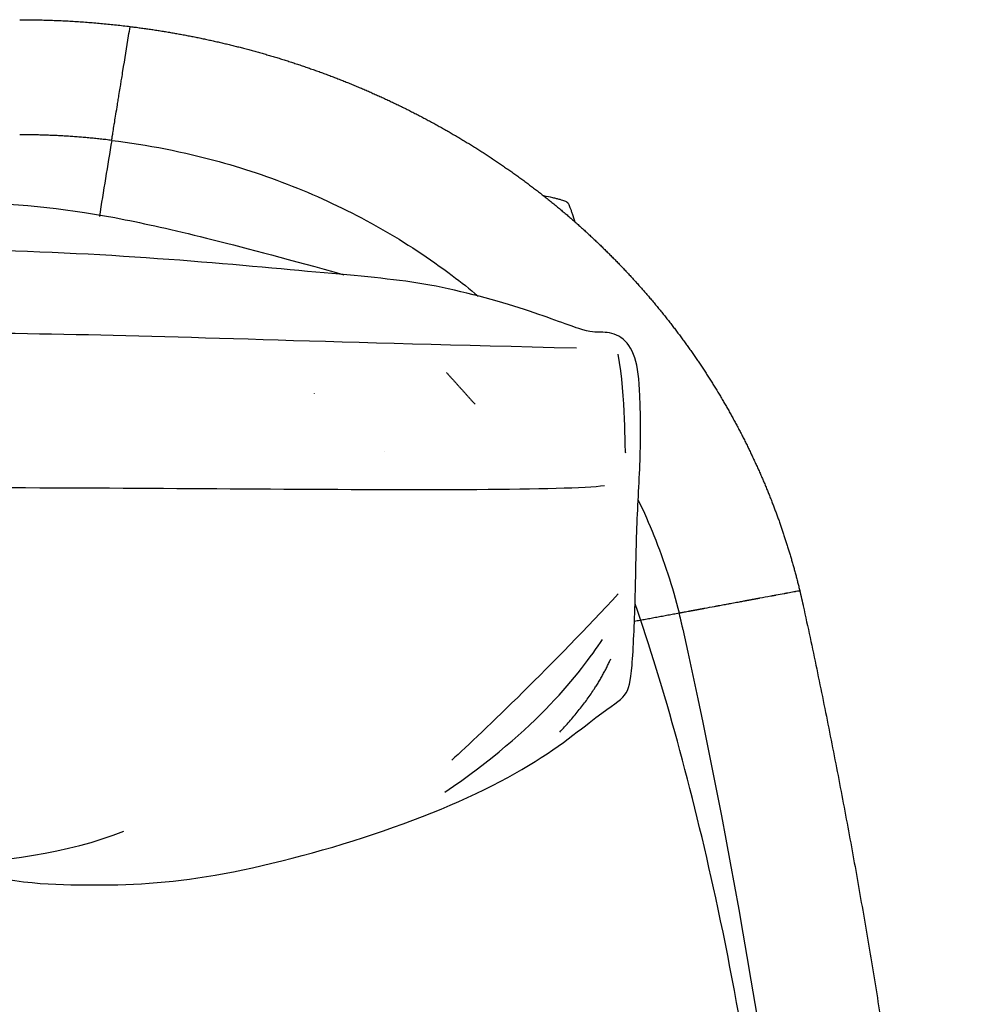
# Model space of a CAD drawing. Header units: millimetres. Extents: x -36.8 to 36.7, y -38.4 to 38.4.
# Tile 4 of 4: x 4.9 to 36.7, y 5.6 to 38.4. Entities that reach past the tile are written whole.
import ezdxf

# ---------------------------------------------------------------- set-up
doc = ezdxf.new("R2010")
doc.units = ezdxf.units.MM
doc.header["$MEASUREMENT"] = 0
doc.layers.add('Default', color=18, linetype='Continuous', true_color=0x000000)

msp = doc.modelspace()

# ---------------------------------------------------------------- linework, layer by layer
at = {"layer": 'Default'}
for points, weights in [([(4.916, 38.412), (6.764, 38.412), (8.599, 38.184)], [1, 0.998094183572, 1]), ([(7.984, 34.389), (6.455, 34.576), (4.916, 34.576)], [1, 0.998142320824, 1]), ([(30.929, 19.379), (30.991, 19.123), (31.047, 18.865)], [1, 0.999935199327, 1]), ([(25.418, 18.357), (26.162, 18.494), (26.907, 18.632)], [0.999999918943, 0.999999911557, 1]), ([(26.907, 18.632), (26.913, 18.633), (26.919, 18.634)], [1, 0.999999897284, 1]), ([(27.033, 18.096), (26.973, 18.365), (26.907, 18.632)], [1, 0.999898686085, 1])]:
    msp.add_rational_spline(points, weights, degree=2, dxfattribs=at)
for points, degree in [([(8.549, 37.878), (8.565, 37.977), (8.581, 38.076), (8.597, 38.175)], 3), ([(8.597, 38.175), (8.598, 38.181), (8.599, 38.184), (8.599, 38.184)], 3), ([(8.359, 36.707), (8.423, 37.097), (8.486, 37.487), (8.549, 37.878)], 3), ([(8.549, 37.878), (8.549, 37.878), (8.549, 37.878)], 2), ([(8.291, 36.287), (8.301, 36.345), (8.31, 36.403), (8.319, 36.461)], 3), ([(8.319, 36.461), (8.333, 36.544), (8.346, 36.626), (8.359, 36.707)], 3), ([(8.237, 35.954), (8.25, 36.033), (8.263, 36.112), (8.276, 36.192)], 3), ([(8.276, 36.192), (8.281, 36.224), (8.286, 36.255), (8.291, 36.287)], 3), ([(8.236, 35.949), (8.237, 35.952), (8.237, 35.954)], 2), ([(8.236, 35.945), (8.236, 35.947), (8.236, 35.949)], 2), ([(8.173, 35.555), (8.173, 35.561), (8.174, 35.567)], 2), ([(8.174, 35.567), (8.18, 35.598), (8.185, 35.631), (8.19, 35.663)], 3), ([(8.075, 34.953), (8.087, 35.027), (8.1, 35.106), (8.113, 35.19)], 3), ([(8.069, 34.917), (8.071, 34.929), (8.073, 34.941), (8.075, 34.953)], 3), ([(7.984, 34.389), (7.846, 33.543), (7.709, 32.697), (7.572, 31.85)], 3), ([(20.128, 29.26), (20.129, 29.259), (20.13, 29.258), (20.131, 29.257)], 3), ([(-24.419, 28.143), (-25.193, 27.955), (-25.8, 27.704), (-25.989, 27.18), (-26.261, 25.192), (-26.408, 22.554), (-26.094, 20.502), (-25.991, 19.95), (-26.247, 19.305), (-26.013, 18.637), (-25.846, 17.858), (-26.024, 17.224), (-26.258, 16.579), (-26.158, 16.078), (-25.027, 14.714), (-22.132, 13.163), (-17.842, 11.302), (-13.707, 10.527), (-9.029, 10.088), (-4.842, 10.036), (2.162, 10.088), (6.504, 10.604), (8.39, 11.354)], 3), ([(-24.298, 27.573), (-16.079, 27.754), (-6.025, 27.961), (6.07, 28.038), (15.4, 27.651), (23.489, 27.47)], 3), ([(24.863, 27.261), (25.135, 25.817), (25.073, 24.037), (25.115, 23.975)], 3), ([(19.144, 26.652), (19.622, 26.123), (20.1, 25.593)], 2), ([(14.742, 25.953), (14.743, 25.954), (14.743, 25.955)], 2), ([(17.071, 24.028), (17.071, 24.029), (17.072, 24.029)], 2), ([(-25.22, 22.745), (-17.149, 22.592), (-0.437, 22.88), (12.964, 22.753), (23.142, 22.721), (24.418, 22.88)], 3), ([(30.811, 19.357), (30.837, 19.361), (30.863, 19.366), (30.889, 19.371)], 3), ([(30.889, 19.371), (30.89, 19.371), (30.89, 19.371)], 2), ([(30.89, 19.371), (30.893, 19.372), (30.895, 19.372), (30.897, 19.373)], 3), ([(30.897, 19.373), (30.899, 19.373), (30.901, 19.373), (30.902, 19.374)], 3), ([(30.902, 19.374), (30.904, 19.374), (30.906, 19.374), (30.907, 19.375)], 3), ([(30.907, 19.375), (30.908, 19.375), (30.908, 19.375)], 2), ([(30.908, 19.375), (30.908, 19.375), (30.909, 19.375)], 2), ([(30.909, 19.375), (30.911, 19.375), (30.913, 19.376)], 2), ([(30.913, 19.376), (30.914, 19.376), (30.914, 19.376)], 2), ([(30.914, 19.376), (30.915, 19.376), (30.916, 19.376)], 2), ([(30.916, 19.376), (30.916, 19.376), (30.916, 19.376)], 2), ([(30.916, 19.376), (30.917, 19.376), (30.918, 19.376)], 2), ([(30.918, 19.376), (30.918, 19.377), (30.918, 19.377)], 2), ([(30.918, 19.377), (30.919, 19.377), (30.919, 19.377)], 2), ([(30.919, 19.377), (30.919, 19.377), (30.92, 19.377)], 2), ([(30.92, 19.377), (30.92, 19.377), (30.921, 19.377)], 2), ([(30.921, 19.377), (30.921, 19.377), (30.922, 19.377)], 2), ([(30.922, 19.377), (30.923, 19.377), (30.924, 19.378)], 2), ([(30.922, 19.377), (30.922, 19.377), (30.922, 19.377)], 2), ([(30.924, 19.378), (30.926, 19.378), (30.927, 19.378), (30.928, 19.378)], 3), ([(30.924, 19.378), (30.924, 19.378), (30.924, 19.378)], 2), ([(30.928, 19.378), (30.929, 19.379), (30.929, 19.379), (30.929, 19.379)], 3), ([(24.879, 19.272), (22.765, 16.97), (20.357, 14.667), (19.331, 13.725)], 3), ([(29.105, 19.039), (29.109, 19.04), (29.112, 19.04), (29.116, 19.041)], 3), ([(29.125, 19.043), (29.127, 19.043), (29.13, 19.044), (29.132, 19.044)], 3), ([(29.145, 19.046), (29.147, 19.047), (29.149, 19.047), (29.151, 19.047)], 3), ([(29.151, 19.047), (29.155, 19.048), (29.159, 19.049), (29.163, 19.05)], 3), ([(29.163, 19.05), (29.165, 19.05), (29.167, 19.051), (29.169, 19.051)], 3), ([(29.169, 19.051), (29.173, 19.052), (29.177, 19.052), (29.181, 19.053)], 3), ([(29.181, 19.053), (29.185, 19.054), (29.188, 19.054), (29.191, 19.055)], 3), ([(29.191, 19.055), (29.194, 19.056), (29.197, 19.056), (29.2, 19.057)], 3), ([(29.2, 19.057), (29.202, 19.057), (29.204, 19.057), (29.206, 19.058)], 3), ([(29.216, 19.06), (29.219, 19.06), (29.221, 19.061), (29.224, 19.061)], 3), ([(29.224, 19.061), (29.228, 19.062), (29.232, 19.063), (29.236, 19.063)], 3), ([(29.236, 19.063), (29.238, 19.064), (29.239, 19.064), (29.241, 19.064)], 3), ([(29.319, 19.079), (29.328, 19.08), (29.336, 19.082), (29.345, 19.084)], 3), ([(29.345, 19.084), (29.35, 19.085), (29.355, 19.086), (29.361, 19.086)], 3), ([(29.361, 19.086), (29.363, 19.087), (29.365, 19.087)], 2), ([(29.369, 19.088), (29.374, 19.089), (29.379, 19.09), (29.383, 19.091)], 3), ([(29.383, 19.091), (29.385, 19.091), (29.387, 19.091), (29.389, 19.092)], 3), ([(29.389, 19.092), (29.393, 19.093), (29.397, 19.093), (29.401, 19.094)], 3), ([(29.401, 19.094), (29.403, 19.094), (29.406, 19.095), (29.408, 19.095)], 3), ([(29.408, 19.095), (29.424, 19.098), (29.44, 19.101), (29.455, 19.104)], 3), ([(29.455, 19.104), (29.457, 19.104), (29.459, 19.105)], 2), ([(29.459, 19.105), (29.464, 19.106), (29.469, 19.107), (29.475, 19.108)], 3), ([(29.475, 19.108), (29.476, 19.108), (29.477, 19.108)], 2), ([(29.477, 19.108), (29.482, 19.109), (29.487, 19.11), (29.491, 19.111)], 3), ([(29.491, 19.111), (29.495, 19.112), (29.499, 19.112), (29.503, 19.113)], 3), ([(29.503, 19.113), (29.505, 19.113), (29.506, 19.114)], 2), ([(29.519, 19.116), (29.521, 19.116), (29.523, 19.117), (29.525, 19.117)], 3), ([(29.525, 19.117), (29.529, 19.118), (29.532, 19.118), (29.536, 19.119)], 3), ([(29.536, 19.119), (29.538, 19.119), (29.54, 19.12), (29.542, 19.12)], 3), ([(29.542, 19.12), (29.546, 19.121), (29.55, 19.122), (29.554, 19.122)], 3), ([(29.554, 19.122), (29.556, 19.123), (29.558, 19.123), (29.56, 19.124)], 3), ([(29.56, 19.124), (29.564, 19.124), (29.568, 19.125), (29.572, 19.126)], 3), ([(29.572, 19.126), (29.574, 19.126), (29.576, 19.126), (29.578, 19.127)], 3), ([(29.578, 19.127), (29.582, 19.128), (29.587, 19.129), (29.592, 19.13)], 3), ([(29.592, 19.13), (29.593, 19.13), (29.594, 19.13)], 2), ([(29.594, 19.13), (29.716, 19.153), (29.838, 19.175), (29.961, 19.198)], 3), ([(29.961, 19.198), (29.962, 19.198), (29.964, 19.199), (29.966, 19.199)], 3), ([(29.966, 19.199), (29.969, 19.2), (29.973, 19.2), (29.976, 19.201)], 3), ([(29.976, 19.201), (29.978, 19.201), (29.98, 19.202), (29.981, 19.202)], 3), ([(29.981, 19.202), (29.985, 19.203), (29.989, 19.203), (29.992, 19.204)], 3), ([(29.992, 19.204), (29.997, 19.205), (30.002, 19.206), (30.007, 19.207)], 3), ([(30.043, 19.214), (30.047, 19.214), (30.051, 19.215), (30.055, 19.216)], 3), ([(30.055, 19.216), (30.057, 19.216), (30.059, 19.216)], 2), ([(30.059, 19.216), (30.063, 19.217), (30.066, 19.218), (30.07, 19.218)], 3), ([(30.07, 19.218), (30.072, 19.219), (30.074, 19.219)], 2), ([(30.074, 19.219), (30.078, 19.22), (30.082, 19.221), (30.086, 19.221)], 3), ([(30.086, 19.221), (30.087, 19.222), (30.089, 19.222)], 2), ([(30.089, 19.222), (30.093, 19.223), (30.097, 19.223), (30.101, 19.224)], 3), ([(30.101, 19.224), (30.102, 19.224), (30.104, 19.225)], 2), ([(30.104, 19.225), (30.107, 19.225), (30.111, 19.226), (30.114, 19.227)], 3), ([(30.114, 19.227), (30.116, 19.227), (30.119, 19.228), (30.121, 19.228)], 3), ([(30.121, 19.228), (30.124, 19.228), (30.126, 19.229), (30.129, 19.229)], 3), ([(30.129, 19.229), (30.133, 19.23), (30.137, 19.231), (30.141, 19.232)], 3), ([(30.141, 19.232), (30.142, 19.232), (30.143, 19.232)], 2), ([(30.143, 19.232), (30.234, 19.249), (30.324, 19.266), (30.414, 19.283)], 3), ([(30.414, 19.283), (30.416, 19.283), (30.418, 19.283)], 2), ([(30.418, 19.283), (30.421, 19.284), (30.424, 19.284), (30.426, 19.285)], 3), ([(30.426, 19.285), (30.428, 19.285), (30.43, 19.286)], 2), ([(30.43, 19.286), (30.433, 19.286), (30.435, 19.286), (30.437, 19.287)], 3), ([(30.437, 19.287), (30.439, 19.287), (30.441, 19.287), (30.443, 19.288)], 3), ([(30.443, 19.288), (30.445, 19.288), (30.447, 19.289), (30.449, 19.289)], 3), ([(30.449, 19.289), (30.451, 19.289), (30.454, 19.29), (30.456, 19.29)], 3), ([(30.484, 19.296), (30.486, 19.296), (30.488, 19.296), (30.49, 19.297)], 3), ([(30.49, 19.297), (30.492, 19.297), (30.494, 19.297), (30.496, 19.298)], 3), ([(30.496, 19.298), (30.498, 19.298), (30.501, 19.299), (30.503, 19.299)], 3), ([(30.503, 19.299), (30.513, 19.301), (30.522, 19.303), (30.531, 19.304)], 3), ([(30.531, 19.304), (30.533, 19.305), (30.535, 19.305)], 2), ([(30.535, 19.305), (30.603, 19.318), (30.67, 19.33), (30.738, 19.343)], 3), ([(30.738, 19.343), (30.739, 19.343), (30.739, 19.343)], 2), ([(30.739, 19.343), (30.743, 19.344), (30.746, 19.344), (30.749, 19.345)], 3), ([(30.749, 19.345), (30.751, 19.345), (30.753, 19.346), (30.755, 19.346)], 3), ([(30.755, 19.346), (30.757, 19.346), (30.758, 19.347)], 2), ([(30.758, 19.347), (30.76, 19.347), (30.761, 19.347), (30.763, 19.348)], 3), ([(30.763, 19.348), (30.764, 19.348), (30.766, 19.348), (30.767, 19.348)], 3), ([(30.786, 19.352), (30.787, 19.352), (30.789, 19.352), (30.79, 19.353)], 3), ([(30.79, 19.353), (30.791, 19.353), (30.793, 19.353), (30.794, 19.353)], 3), ([(30.794, 19.353), (30.795, 19.354), (30.796, 19.354)], 2), ([(30.796, 19.354), (30.798, 19.354), (30.799, 19.354)], 2), ([(30.799, 19.354), (30.8, 19.355), (30.802, 19.355), (30.803, 19.355)], 3), ([(30.803, 19.355), (30.804, 19.355), (30.805, 19.356)], 2), ([(30.805, 19.356), (30.807, 19.356), (30.808, 19.356), (30.81, 19.356)], 3), ([(30.81, 19.356), (30.81, 19.356), (30.811, 19.357)], 2), ([(27.358, 18.715), (27.362, 18.716), (27.366, 18.717), (27.37, 18.717)], 3), ([(27.358, 18.715), (27.358, 18.715), (27.358, 18.715)], 2), ([(27.37, 18.717), (27.371, 18.718), (27.373, 18.718)], 2), ([(27.373, 18.718), (27.377, 18.719), (27.38, 18.719), (27.384, 18.72)], 3), ([(27.384, 18.72), (27.385, 18.72), (27.387, 18.721), (27.388, 18.721)], 3), ([(27.388, 18.721), (27.391, 18.721), (27.393, 18.722), (27.396, 18.722)], 3), ([(27.396, 18.722), (27.399, 18.723), (27.402, 18.724), (27.406, 18.724)], 3), ([(27.412, 18.725), (27.415, 18.726), (27.418, 18.726), (27.422, 18.727)], 3), ([(27.422, 18.727), (27.425, 18.728), (27.428, 18.728), (27.431, 18.729)], 3), ([(27.431, 18.729), (27.433, 18.729), (27.435, 18.73), (27.437, 18.73)], 3), ([(27.437, 18.73), (27.44, 18.73), (27.442, 18.731), (27.445, 18.731)], 3), ([(27.445, 18.731), (27.447, 18.732), (27.45, 18.732), (27.453, 18.733)], 3), ([(27.485, 18.739), (27.488, 18.739), (27.491, 18.74), (27.494, 18.74)], 3), ([(27.494, 18.74), (27.497, 18.741), (27.499, 18.741), (27.501, 18.742)], 3), ([(27.501, 18.742), (27.503, 18.742), (27.506, 18.743), (27.508, 18.743)], 3), ([(27.508, 18.743), (27.511, 18.744), (27.515, 18.744), (27.519, 18.745)], 3), ([(27.519, 18.745), (27.524, 18.746), (27.528, 18.747), (27.532, 18.748)], 3), ([(27.532, 18.748), (27.533, 18.748), (27.535, 18.748)], 2), ([(27.535, 18.748), (27.538, 18.749), (27.542, 18.749), (27.545, 18.75)], 3), ([(27.545, 18.75), (27.549, 18.751), (27.552, 18.751), (27.555, 18.752)], 3), ([(27.555, 18.752), (27.557, 18.752), (27.559, 18.753), (27.561, 18.753)], 3), ([(27.561, 18.753), (27.565, 18.754), (27.569, 18.754), (27.572, 18.755)], 3), ([(27.572, 18.755), (27.574, 18.755), (27.575, 18.755)], 2), ([(27.609, 18.762), (27.61, 18.762), (27.612, 18.762), (27.614, 18.763)], 3), ([(27.614, 18.763), (27.618, 18.763), (27.622, 18.764), (27.627, 18.765)], 3), ([(27.627, 18.765), (27.628, 18.765), (27.63, 18.766), (27.631, 18.766)], 3), ([(27.631, 18.766), (27.636, 18.767), (27.641, 18.768), (27.645, 18.768)], 3), ([(27.645, 18.768), (27.649, 18.769), (27.653, 18.77), (27.656, 18.771)], 3), ([(27.656, 18.771), (27.659, 18.771), (27.661, 18.771), (27.664, 18.772)], 3), ([(27.664, 18.772), (27.666, 18.772), (27.669, 18.773), (27.671, 18.773)], 3), ([(27.671, 18.773), (27.675, 18.774), (27.679, 18.775), (27.683, 18.775)], 3), ([(27.683, 18.775), (27.685, 18.776), (27.687, 18.776), (27.689, 18.777)], 3), ([(27.689, 18.777), (27.693, 18.777), (27.697, 18.778), (27.701, 18.779)], 3), ([(27.701, 18.779), (27.706, 18.78), (27.711, 18.781), (27.716, 18.782)], 3), ([(27.716, 18.782), (27.718, 18.782), (27.719, 18.782), (27.721, 18.782)], 3), ([(27.721, 18.782), (27.724, 18.783), (27.728, 18.784), (27.731, 18.784)], 3), ([(27.731, 18.784), (27.734, 18.785), (27.737, 18.785), (27.74, 18.786)], 3), ([(28.195, 18.87), (28.196, 18.87), (28.197, 18.871)], 2), ([(28.197, 18.871), (28.202, 18.872), (28.208, 18.873), (28.213, 18.874)], 3), ([(28.213, 18.874), (28.216, 18.874), (28.219, 18.875), (28.222, 18.875)], 3), ([(28.222, 18.875), (28.224, 18.876), (28.226, 18.876), (28.228, 18.876)], 3), ([(28.228, 18.876), (28.234, 18.877), (28.239, 18.878), (28.244, 18.879)], 3), ([(28.244, 18.879), (28.246, 18.88), (28.248, 18.88)], 2), ([(28.535, 18.933), (28.538, 18.934), (28.541, 18.934), (28.544, 18.935)], 3), ([(28.544, 18.935), (28.552, 18.936), (28.56, 18.938), (28.568, 18.939)], 3), ([(28.544, 18.935), (28.544, 18.935), (28.544, 18.935)], 2), ([(28.568, 18.939), (28.569, 18.94), (28.57, 18.94)], 2), ([(28.57, 18.94), (28.585, 18.943), (28.6, 18.945), (28.615, 18.948)], 3), ([(28.615, 18.948), (28.617, 18.948), (28.618, 18.949)], 2), ([(28.618, 18.949), (28.686, 18.961), (28.754, 18.974), (28.823, 18.987)], 3), ([(28.823, 18.987), (28.856, 18.993), (28.89, 18.999), (28.923, 19.005)], 3), ([(28.923, 19.005), (28.971, 19.014), (29.018, 19.023), (29.066, 19.032)], 3), ([(29.066, 19.032), (29.067, 19.032), (29.067, 19.032)], 2), ([(29.067, 19.032), (29.073, 19.033), (29.079, 19.034), (29.085, 19.035)], 3), ([(29.085, 19.035), (29.086, 19.035), (29.086, 19.036)], 2), ([(29.086, 19.036), (29.09, 19.036), (29.093, 19.037), (29.096, 19.037)], 3), ([(26.919, 18.634), (26.92, 18.634), (26.922, 18.635), (26.924, 18.635)], 3), ([(26.924, 18.635), (26.924, 18.635), (26.925, 18.635), (26.926, 18.635)], 3), ([(26.926, 18.635), (26.927, 18.636), (26.927, 18.636)], 2), ([(26.927, 18.636), (26.928, 18.636), (26.929, 18.636)], 2), ([(26.929, 18.636), (26.932, 18.637), (26.936, 18.637), (26.941, 18.638)], 3), ([(26.944, 18.639), (26.95, 18.64), (26.957, 18.641), (26.964, 18.643)], 3), ([(26.964, 18.643), (26.964, 18.643), (26.965, 18.643)], 2), ([(26.995, 18.648), (26.996, 18.648), (26.996, 18.649)], 2), ([(26.996, 18.649), (26.998, 18.649), (27, 18.649)], 2), ([(27, 18.649), (27.002, 18.65), (27.004, 18.65)], 2), ([(27.004, 18.65), (27.005, 18.65), (27.006, 18.65)], 2), ([(27.207, 18.687), (27.214, 18.689), (27.22, 18.69), (27.226, 18.691)], 3), ([(27.244, 18.694), (27.245, 18.695), (27.247, 18.695)], 2), ([(27.247, 18.695), (27.251, 18.695), (27.254, 18.696), (27.257, 18.697)], 3), ([(27.257, 18.697), (27.257, 18.697), (27.258, 18.697)], 2), ([(27.258, 18.697), (27.262, 18.698), (27.267, 18.698), (27.272, 18.699)], 3), ([(27.272, 18.699), (27.274, 18.7), (27.277, 18.7), (27.279, 18.701)], 3), ([(27.279, 18.701), (27.281, 18.701), (27.283, 18.701), (27.285, 18.702)], 3), ([(27.285, 18.702), (27.287, 18.702), (27.289, 18.703), (27.291, 18.703)], 3), ([(27.291, 18.703), (27.293, 18.703), (27.296, 18.704), (27.299, 18.704)], 3), ([(27.299, 18.704), (27.303, 18.705), (27.308, 18.706), (27.312, 18.707)], 3), ([(27.312, 18.707), (27.313, 18.707), (27.313, 18.707)], 2), ([(27.313, 18.707), (27.317, 18.708), (27.321, 18.708), (27.325, 18.709)], 3), ([(27.325, 18.709), (27.326, 18.709), (27.328, 18.71)], 2), ([(19.093, 12.655), (22.211, 14.77), (23.585, 16.624), (24.354, 17.75)], 3), ([(22.925, 14.66), (24.107, 15.91), (24.628, 17.105)], 2)]:
    msp.add_open_spline(points, degree=degree, dxfattribs=at)
for points, weights, knots in [([(8.599, 38.184), (9.951, 38.017), (11.287, 37.756), (12.59, 37.406), (13.248, 37.229), (13.898, 37.029), (14.541, 36.806), (15.18, 36.585), (15.81, 36.34), (16.431, 36.073), (17.047, 35.808), (17.654, 35.52), (18.249, 35.21), (18.84, 34.903), (19.418, 34.573), (19.984, 34.223), (20.546, 33.875), (21.094, 33.506), (21.627, 33.117), (22.157, 32.731), (22.671, 32.325), (23.169, 31.899), (23.663, 31.477), (24.14, 31.035), (24.6, 30.576), (25.057, 30.12), (25.495, 29.646), (25.914, 29.155), (26.749, 28.178), (27.501, 27.141), (28.162, 26.057), (28.491, 25.516), (28.799, 24.962), (29.084, 24.396), (29.368, 23.833), (29.629, 23.259), (29.867, 22.675), (30.303, 21.603), (30.657, 20.503), (30.929, 19.379)], [1, 1, 1, 1, 0.999574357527, 0.999574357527, 1, 0.999562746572, 0.999562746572, 1, 0.999549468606, 0.999549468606, 1, 0.999535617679, 0.999535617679, 1, 0.999521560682, 0.999521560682, 1, 0.999507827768, 0.999507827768, 1, 0.999495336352, 0.999495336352, 1, 0.999483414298, 0.999483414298, 1, 1, 1, 1, 0.999460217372, 0.999460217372, 1, 0.99945642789, 0.99945642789, 1, 0.998145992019, 0.998145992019, 1], [0.451338, 0.451338, 0.451338, 0.451338, 41.188069, 41.188069, 41.188069, 61.6003, 61.6003, 61.6003, 81.87708, 81.87708, 81.87708, 102.004983, 102.004983, 102.004983, 121.975582, 121.975582, 121.975582, 141.785458, 141.785458, 141.785458, 161.435973, 161.435973, 161.435973, 180.932804, 180.932804, 180.932804, 200.285359, 200.285359, 200.285359, 238.649114, 238.649114, 238.649114, 257.64978, 257.64978, 257.64978, 276.564538, 276.564538, 276.564538, 311.226669, 311.226669, 311.226669, 311.226669]), ([(31.047, 18.865), (32.874, 10.463), (34.254, 1.969), (35.192, -6.578), (35.66, -10.847), (36.019, -15.126), (36.267, -19.413), (36.515, -23.676), (36.654, -27.943), (36.685, -32.212)], [1, 1, 1, 1, 0.999780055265, 0.999780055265, 1, 0.99978562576, 0.99978562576, 1], [0.000006, 0.000006, 0.000006, 0.000006, 258.023977, 258.023977, 258.023977, 386.838649, 386.838649, 386.838649, 514.910419, 514.910419, 514.910419, 514.910419])]:
    msp.add_rational_spline(points, weights, degree=3, knots=knots, dxfattribs=at)
for points, knots in [([(8.19, 35.663), (8.2, 35.721), (8.209, 35.78), (8.224, 35.875), (8.23, 35.91), (8.236, 35.945)], [79.182485, 79.182485, 79.182485, 79.182485, 80.968164, 80.968164, 82.005242, 82.005242, 82.005242, 82.005242]), ([(8.113, 35.19), (8.129, 35.288), (8.146, 35.393), (8.167, 35.519), (8.17, 35.537), (8.173, 35.555)], [74.026596, 74.026596, 74.026596, 74.026596, 77.505611, 77.505611, 78.058318, 78.058318, 78.058318, 78.058318]), ([(8.031, 34.68), (8.032, 34.685), (8.032, 34.689), (8.043, 34.758), (8.056, 34.833), (8.069, 34.917)], [66.764856, 66.764856, 66.764856, 66.764856, 66.994682, 66.994682, 70.525857, 70.525857, 70.525857, 70.525857]), ([(7.984, 34.389), (7.984, 34.389), (7.986, 34.401), (7.993, 34.446), (7.998, 34.479), (8.005, 34.523)], [56.277943, 56.277943, 56.277943, 56.277943, 59.863379, 59.863379, 63.33974, 63.33974, 63.33974, 63.33974]), ([(8.005, 34.523), (8.005, 34.524), (8.006, 34.525), (8.013, 34.568), (8.021, 34.62), (8.031, 34.68)], [63.336403, 63.336403, 63.336403, 63.336403, 63.434289, 63.434289, 66.76093, 66.76093, 66.76093, 66.76093]), ([(7.984, 34.389), (9.171, 34.245), (11.346, 33.818), (14.358, 32.786), (16.97, 31.512), (18.888, 30.254), (19.923, 29.432), (20.205, 29.196)], [-36.95414, -36.95414, -36.95414, -36.95414, 0, 29.35739, 58.376616, 87.020505, 98.029096, 98.029096, 98.029096, 98.029096]), ([(23.444, 31.66), (23.413, 31.753), (23.371, 31.882), (23.315, 32.041), (23.281, 32.13), (23.252, 32.202), (23.231, 32.25), (23.217, 32.277), (23.211, 32.288), (23.204, 32.299), (23.192, 32.31), (23.174, 32.323), (23.144, 32.34), (23.094, 32.362), (23.021, 32.388), (22.928, 32.416), (22.818, 32.445), (22.638, 32.487), (22.495, 32.517), (22.393, 32.536)], [0, 0, 0, 0, 2.929483, 4.077055, 5.035449, 5.805098, 6.402045, 6.607863, 6.703874, 6.776203, 6.995392, 7.196304, 7.436859, 8.04326, 8.82222, 9.777238, 10.955622, 12.22237, 15.336914, 15.336914, 15.336914, 15.336914]), ([(-14.899, 30.171), (-12.386, 31.053), (-8.179, 31.884), (-3.779, 32.279), (3.72, 32.406), (7.744, 31.998), (12.154, 30.905), (15.724, 29.91)], [1.642001, 1.642001, 1.642001, 1.642001, 7.107634, 14.215268, 21.322901, 28.430535, 34.615436, 34.615436, 34.615436, 34.615436]), ([(2.364, 10.226), (4.444, 9.622), (7.581, 9.504), (11.104, 9.674), (16.841, 11.147), (21.829, 13.266), (24.44, 15.437), (25.189, 15.825), (25.344, 16.6), (25.457, 19.106), (25.474, 21.446), (25.643, 23.921), (25.609, 26.024), (25.491, 27.228), (24.999, 27.906), (24.321, 28.025), (23.916, 27.941), (22.211, 28.639), (18.722, 29.647), (15.698, 29.905), (10.46, 30.408), (3.998, 30.796), (-2.773, 30.693), (-7.632, 30.822), (-12.594, 30.408), (-17.349, 29.917), (-20.612, 29.726), (-22.76, 28.846), (-23.969, 28.269), (-24.419, 28.143)], [0.588544, 0.588544, 0.588544, 0.588544, 3.273722, 6.547444, 9.821167, 13.094889, 16.368611, 19.642333, 22.916055, 26.189777, 29.4635, 32.737222, 36.010944, 39.284666, 42.558388, 45.832111, 49.105833, 52.379555, 55.653277, 58.926999, 62.200721, 65.474444, 68.748166, 72.021888, 75.29561, 78.569332, 81.843055, 85.116777, 88.390499, 88.390499, 88.390499, 88.390499]), ([(25.543, 22.394), (25.73, 22.005), (26.272, 20.783), (26.687, 19.509), (26.907, 18.632)], [185.150345, 185.150345, 185.150345, 185.150345, 198.097318, 225.23305, 225.23305, 225.23305, 225.23305]), ([(29.116, 19.041), (29.118, 19.041), (29.12, 19.042), (29.123, 19.042), (29.124, 19.043), (29.125, 19.043)], [90.70919805, 90.70919805, 90.70919805, 90.70919805, 90.76945548, 90.76945548, 90.79424089, 90.79424089, 90.79424089, 90.79424089]), ([(29.132, 19.044), (29.135, 19.045), (29.138, 19.045), (29.142, 19.046), (29.143, 19.046), (29.145, 19.046)], [90.8646695, 90.8646695, 90.8646695, 90.8646695, 90.9469127, 90.9469127, 90.9812037, 90.9812037, 90.9812037, 90.9812037]), ([(29.206, 19.058), (29.209, 19.058), (29.212, 19.059), (29.216, 19.06), (29.216, 19.06), (29.216, 19.06)], [91.56746469, 91.56746469, 91.56746469, 91.56746469, 91.66216111, 91.66216111, 91.66699206, 91.66699206, 91.66699206, 91.66699206]), ([(29.241, 19.064), (29.258, 19.067), (29.274, 19.07), (29.3, 19.075), (29.309, 19.077), (29.319, 19.079)], [91.9064778, 91.9064778, 91.9064778, 91.9064778, 92.3825766, 92.3825766, 92.6560518, 92.6560518, 92.6560518, 92.6560518]), ([(29.365, 19.087), (29.365, 19.087), (29.365, 19.087), (29.366, 19.088), (29.368, 19.088), (29.369, 19.088)], [93.10045518, 93.10045518, 93.10045518, 93.10045518, 93.10397843, 93.10397843, 93.14742235, 93.14742235, 93.14742235, 93.14742235]), ([(29.506, 19.114), (29.508, 19.114), (29.509, 19.114), (29.513, 19.115), (29.516, 19.115), (29.519, 19.116)], [94.4889555, 94.4889555, 94.4889555, 94.4889555, 94.5302321, 94.5302321, 94.6112839, 94.6112839, 94.6112839, 94.6112839]), ([(30.007, 19.207), (30.018, 19.209), (30.029, 19.211), (30.04, 19.213), (30.042, 19.213), (30.043, 19.214)], [99.7208336, 99.7208336, 99.7208336, 99.7208336, 100.0773179, 100.0773179, 100.1276301, 100.1276301, 100.1276301, 100.1276301]), ([(30.456, 19.29), (30.462, 19.291), (30.467, 19.292), (30.476, 19.294), (30.48, 19.295), (30.484, 19.296)], [105.3607336, 105.3607336, 105.3607336, 105.3607336, 105.5898647, 105.5898647, 105.7658224, 105.7658224, 105.7658224, 105.7658224]), ([(30.767, 19.348), (30.77, 19.349), (30.774, 19.35), (30.78, 19.351), (30.783, 19.351), (30.786, 19.352)], [110.9305209, 110.9305209, 110.9305209, 110.9305209, 111.1494315, 111.1494315, 111.3752003, 111.3752003, 111.3752003, 111.3752003]), ([(-25.992, 18.439), (-27.947, 11.623), (-29.887, 1.217), (-31.423, -10.815), (-32.271, -24.075), (-32.339, -33.689), (-32.203, -36.555), (-31.949, -37.742), (-31.542, -38.2), (-30.694, -38.454), (-28.964, -38.369), (-4.072, -38.403), (30.238, -38.464), (31.201, -38.192), (31.745, -37.396), (31.745, -35.891), (31.934, -31.179), (31.808, -18.933), (30.364, -3.504), (28.41, 8.864), (26.4, 16.178), (25.437, 18.939)], [-0.507214, -0.507214, -0.507214, -0.507214, 9.378683, 18.757366, 28.136049, 37.514732, 46.893415, 56.272098, 65.65078, 75.029463, 84.408146, 93.786829, 103.165512, 112.544195, 121.922878, 131.301561, 140.680244, 150.058927, 159.43761, 168.816293, 177.132194, 177.132194, 177.132194, 177.132194]), ([(27.328, 18.71), (27.334, 18.711), (27.339, 18.712), (27.349, 18.714), (27.353, 18.714), (27.358, 18.715)], [68.2787559, 68.2787559, 68.2787559, 68.2787559, 68.5332275, 68.5332275, 68.7180753, 68.7180753, 68.7180753, 68.7180753]), ([(27.406, 18.724), (27.406, 18.724), (27.406, 18.724), (27.408, 18.725), (27.41, 18.725), (27.412, 18.725)], [69.40135726, 69.40135726, 69.40135726, 69.40135726, 69.40909637, 69.40909637, 69.48324349, 69.48324349, 69.48324349, 69.48324349]), ([(27.453, 18.733), (27.458, 18.734), (27.464, 18.735), (27.474, 18.737), (27.48, 18.738), (27.485, 18.739)], [70.0454294, 70.0454294, 70.0454294, 70.0454294, 70.2575404, 70.2575404, 70.4699417, 70.4699417, 70.4699417, 70.4699417]), ([(27.575, 18.755), (27.585, 18.757), (27.595, 18.759), (27.606, 18.761), (27.607, 18.761), (27.609, 18.762)], [71.6150034, 71.6150034, 71.6150034, 71.6150034, 71.9861138, 71.9861138, 72.0256632, 72.0256632, 72.0256632, 72.0256632]), ([(27.74, 18.786), (27.747, 18.787), (27.753, 18.788), (27.864, 18.809), (27.975, 18.829), (28.125, 18.857), (28.16, 18.864), (28.195, 18.87)], [73.565688, 73.565688, 73.565688, 73.565688, 73.78627, 73.78627, 77.328673, 77.328673, 78.387064, 78.387064, 78.387064, 78.387064]), ([(28.248, 18.88), (28.253, 18.881), (28.258, 18.882), (28.325, 18.894), (28.387, 18.906), (28.478, 18.923), (28.506, 18.928), (28.535, 18.933)], [78.911575, 78.911575, 78.911575, 78.911575, 79.067605, 79.067605, 80.878943, 80.878943, 81.700368, 81.700368, 81.700368, 81.700368]), ([(29.096, 19.037), (29.099, 19.038), (29.101, 19.038), (29.104, 19.039), (29.105, 19.039), (29.105, 19.039)], [90.52127055, 90.52127055, 90.52127055, 90.52127055, 90.59265559, 90.59265559, 90.60623538, 90.60623538, 90.60623538, 90.60623538]), ([(26.941, 18.638), (26.942, 18.638), (26.943, 18.639), (26.944, 18.639), (26.944, 18.639), (26.944, 18.639)], [59.6336789, 59.6336789, 59.6336789, 59.6336789, 59.7661895, 59.7661895, 59.8007944, 59.8007944, 59.8007944, 59.8007944]), ([(26.965, 18.643), (26.973, 18.644), (26.981, 18.646), (26.992, 18.648), (26.993, 18.648), (26.995, 18.648)], [60.653142, 60.653142, 60.653142, 60.653142, 61.538968, 61.538968, 61.675896, 61.675896, 61.675896, 61.675896]), ([(27.006, 18.65), (27.02, 18.653), (27.036, 18.656), (27.096, 18.667), (27.147, 18.676), (27.207, 18.687)], [62.009847, 62.009847, 62.009847, 62.009847, 63.249307, 63.249307, 66.352889, 66.352889, 66.352889, 66.352889]), ([(27.226, 18.691), (27.228, 18.691), (27.229, 18.691), (27.235, 18.693), (27.239, 18.693), (27.244, 18.694)], [66.6776735, 66.6776735, 66.6776735, 66.6776735, 66.7452754, 66.7452754, 66.9647556, 66.9647556, 66.9647556, 66.9647556]), ([(27.033, 18.096), (28.855, 9.808), (30.919, -2.749), (32.348, -19.598), (32.626, -28.034), (32.657, -32.242)], [8078.523944, 8078.523944, 8078.523944, 8078.523944, 8346.911463, 8481.105223, 8614.603683, 8614.603683, 8614.603683, 8614.603683])]:
    msp.add_open_spline(points, degree=3, knots=knots, dxfattribs=at)

doc.saveas('drawing.dxf')
